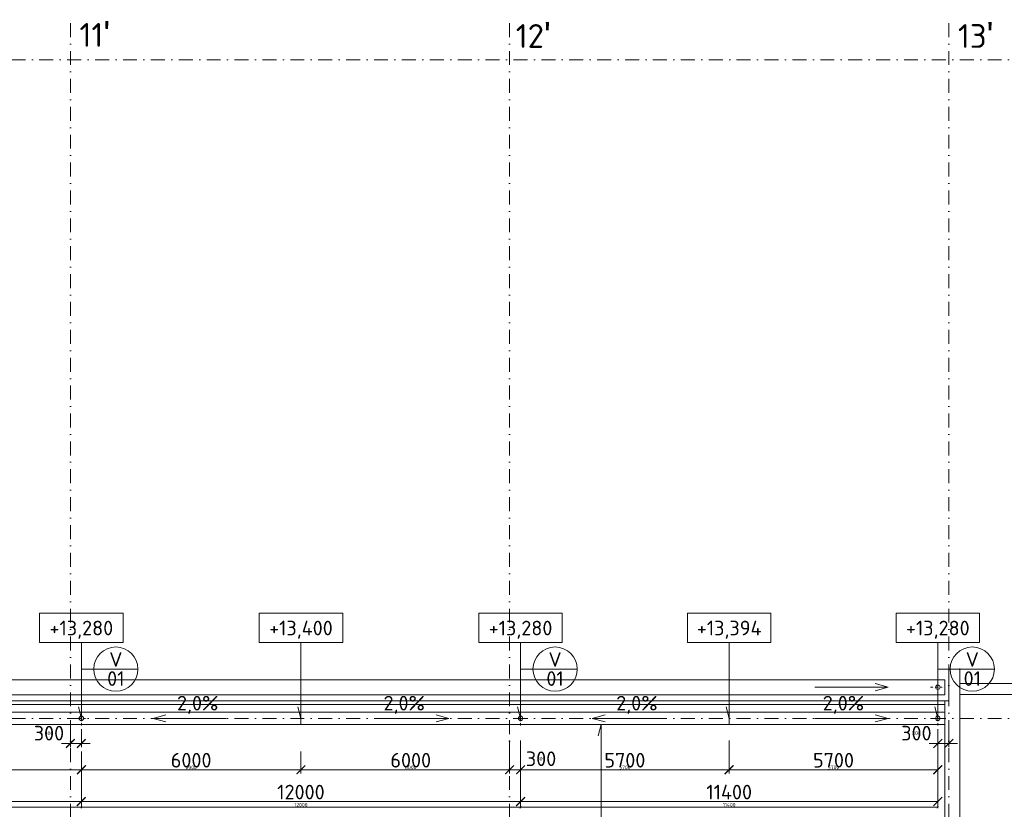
# Model space of a CAD drawing. Header units: millimetres. Extents: x -1695604 to 5289369, y -1488057 to 2187451.
# Tile 183 of 256: x 113166 to 140067, y 228813 to 250395. Entities that reach past the tile are written whole.
import ezdxf
from ezdxf.enums import TextEntityAlignment as Align

# ---------------------------------------------------------------- set-up
doc = ezdxf.new("R2010")
doc.units = ezdxf.units.MM
doc.linetypes.add('CENTERX2', pattern=[101.6, 63.5, -12.7, 12.7, -12.7])
doc.linetypes.add('DASHDOT', pattern=[25.4, 12.7, -6.35, 0, -6.35])
doc.layers.get('Defpoints').update_dxf_attribs({"color": 8})
for name, color, linetype, lineweight in [('A99_N_kce-pohl', 1, 'Continuous', 9), ('A99_N_koty-200', 5, 'Continuous', 5), ('A99_N_koty-200 @ 200', 5, 'Continuous', 5), ('A99_N_koty-200 @ 50 (2)', 5, 'Continuous', 5), ('A99_N_koty-vysk', 160, 'Continuous', 5), ('A99_N_txt-popis-200', 240, 'Continuous', 5), ('A99_N_znaceni 200', 5, 'Continuous', 5), ('A99_S_kce-pohl', 7, 'Continuous', 5), ('A99_S_osy', 1, 'CENTERX2', 5)]:
    doc.layers.add(name, color=color, linetype=linetype, lineweight=lineweight)
doc.styles.add('A99_kota', font='isocpeur.ttf', dxfattribs={"height": 2})
doc.styles.add('A99_popis', font='isocpeur.ttf')
doc.styles.add('ad_popis 100', font='isocpeur.ttf', dxfattribs={"height": 200})
doc.dimstyles.new('A99_kota_200 new', dxfattribs={"dimscale": 200, "dimtxt": 2, "dimasz": 1.2, "dimexe": 0.5, "dimexo": 1.5, "dimgap": 0.3, "dimtad": 1, "dimdec": 0, "dimzin": 3, "dimdsep": 46, "dimtxsty": 'A99_kota', "dimblk": 'ARCHTICK', "dimcen": 2.5, "dimazin": 2, "dimtfac": 0.75, "dimtdec": 0, "dimtmove": 2, "dimatfit": 0, "dimfxl": 0, "dimtolj": 1, "dimtzin": 0, "dimlwd": 5, "dimlwe": 5, "dimarcsym": 0})

# ---------------------------------------------------------------- blocks, each defined once
blk = doc.blocks.new('_ArchTick')
at = {"color": 0, "linetype": 'ByBlock', "const_width": 0.15}
blk.add_lwpolyline([(-0.5, -0.5), (0.5, 0.5)], dxfattribs=at)
blk = doc.blocks.new('*D4908')
at = {"layer": 'A99_N_koty-200', "color": 0, "linetype": 'Continuous', "lineweight": 5, "transparency": 16777216}
for p, q in [((114550, 231000), (114550, 230512.5)), ((114850, 231000), (114850, 230512.5)), ((114550, 230612.5), (114310, 230612.5)), ((114550, 230612.5), (114850, 230612.5)), ((114850, 230612.5), (115090, 230612.5))]:
    blk.add_line(p, q, dxfattribs=at)
at = {"layer": 'Defpoints', "color": 0, "linetype": 'Continuous', "lineweight": 18, "transparency": 16777216}
for p in [(114550, 231300), (114850, 231300), (114850, 230612.5)]:
    blk.add_point(p, dxfattribs=at)
at = {"layer": 'A99_N_koty-200', "color": 0, "linetype": 'Continuous', "lineweight": 5, "transparency": 16777216, "xscale": 240, "yscale": 240, "zscale": 240}
blk.add_blockref('_ArchTick', (114550, 230612.5), dxfattribs=at)
at = {"layer": 'A99_N_koty-200', "color": 0, "linetype": 'Continuous', "lineweight": 5, "transparency": 16777216, "xscale": 240, "yscale": 240, "zscale": 240, "rotation": 180}
blk.add_blockref('_ArchTick', (114850, 230612.5), dxfattribs=at)
at = {"layer": 'A99_N_koty-200', "color": 0, "linetype": 'Continuous', "transparency": 16777216, "insert": (113965, 230895), "char_height": 400, "attachment_point": 5, "style": 'A99_kota'}
blk.add_mtext('\\A1;300', dxfattribs=at)
blk = doc.blocks.new('*D4909')
at = {"layer": 'A99_N_koty-200', "color": 0, "linetype": 'Continuous', "lineweight": 5, "transparency": 16777216}
for p, q in [((114550, 230812.5), (114550, 230587.5)), ((114850, 230812.5), (114850, 230587.5)), ((114550, 230612.5), (114490, 230612.5)), ((114550, 230612.5), (114850, 230612.5)), ((114850, 230612.5), (114910, 230612.5))]:
    blk.add_line(p, q, dxfattribs=at)
at = {"layer": 'Defpoints', "color": 0, "linetype": 'Continuous', "lineweight": 18, "transparency": 16777216}
for p in [(114550, 231300), (114850, 231300), (114850, 230612.5)]:
    blk.add_point(p, dxfattribs=at)
at = {"layer": 'A99_N_koty-200', "color": 0, "linetype": 'Continuous', "lineweight": 5, "transparency": 16777216, "xscale": 60, "yscale": 60, "zscale": 60}
blk.add_blockref('_ArchTick', (114550, 230612.5), dxfattribs=at)
at = {"layer": 'A99_N_koty-200', "color": 0, "linetype": 'Continuous', "lineweight": 5, "transparency": 16777216, "xscale": 60, "yscale": 60, "zscale": 60, "rotation": 180}
blk.add_blockref('_ArchTick', (114850, 230612.5), dxfattribs=at)
at = {"layer": 'A99_N_koty-200', "color": 0, "linetype": 'Continuous', "transparency": 16777216, "insert": (113965, 230895), "char_height": 100, "attachment_point": 5, "style": 'A99_kota'}
blk.add_mtext('\\A1;300', dxfattribs=at)
blk = doc.blocks.new('*D4914')
at = {"layer": 'A99_N_koty-200', "color": 0, "linetype": 'Continuous', "lineweight": 5, "transparency": 16777216}
for p, q in [((102850, 229825), (102850, 228925)), ((114850, 229825), (114850, 228925)), ((102850, 229025), (114850, 229025))]:
    blk.add_line(p, q, dxfattribs=at)
at = {"layer": 'Defpoints', "color": 0, "linetype": 'Continuous', "lineweight": 18, "transparency": 16777216}
for p in [(102850, 231300), (114850, 231300), (114850, 229025)]:
    blk.add_point(p, dxfattribs=at)
at = {"layer": 'A99_N_koty-200', "color": 0, "linetype": 'Continuous', "lineweight": 5, "transparency": 16777216, "xscale": 240, "yscale": 240, "zscale": 240, "rotation": 180}
blk.add_blockref('_ArchTick', (102850, 229025), dxfattribs=at)
at = {"layer": 'A99_N_koty-200', "color": 0, "linetype": 'Continuous', "lineweight": 5, "transparency": 16777216, "xscale": 240, "yscale": 240, "zscale": 240}
blk.add_blockref('_ArchTick', (114850, 229025), dxfattribs=at)
at = {"layer": 'A99_N_koty-200', "color": 0, "linetype": 'Continuous', "transparency": 16777216, "insert": (108850, 229285), "char_height": 400, "attachment_point": 5, "style": 'A99_kota'}
blk.add_mtext('\\A1;12000', dxfattribs=at)
blk = doc.blocks.new('*D4915')
at = {"layer": 'A99_N_koty-200', "color": 0, "linetype": 'Continuous', "lineweight": 5, "transparency": 16777216}
for p, q in [((102850, 229070), (102850, 228845)), ((114850, 229070), (114850, 228845)), ((102850, 228870), (114850, 228870))]:
    blk.add_line(p, q, dxfattribs=at)
at = {"layer": 'Defpoints', "color": 0, "linetype": 'Continuous', "lineweight": 18, "transparency": 16777216}
for p in [(102850, 231300), (114850, 231300), (114850, 228870)]:
    blk.add_point(p, dxfattribs=at)
at = {"layer": 'A99_N_koty-200', "color": 0, "linetype": 'Continuous', "lineweight": 5, "transparency": 16777216, "xscale": 60, "yscale": 60, "zscale": 60, "rotation": 180}
blk.add_blockref('_ArchTick', (102850, 228870), dxfattribs=at)
at = {"layer": 'A99_N_koty-200', "color": 0, "linetype": 'Continuous', "lineweight": 5, "transparency": 16777216, "xscale": 60, "yscale": 60, "zscale": 60}
blk.add_blockref('_ArchTick', (114850, 228870), dxfattribs=at)
at = {"layer": 'A99_N_koty-200', "color": 0, "linetype": 'Continuous', "transparency": 16777216, "insert": (108850, 228935), "char_height": 100, "attachment_point": 5, "style": 'A99_kota'}
blk.add_mtext('\\A1;12000', dxfattribs=at)
blk = doc.blocks.new('*D4920')
at = {"layer": 'A99_N_koty-200', "color": 0, "linetype": 'Continuous', "lineweight": 5, "transparency": 16777216}
for p, q in [((108850, 230390), (108850, 229795)), ((114850, 230390), (114850, 229795)), ((114850, 229895), (108850, 229895))]:
    blk.add_line(p, q, dxfattribs=at)
at = {"layer": 'Defpoints', "color": 0, "linetype": 'Continuous', "lineweight": 18, "transparency": 16777216}
for p in [(108850, 230690), (114850, 230690), (108850, 229895)]:
    blk.add_point(p, dxfattribs=at)
at = {"layer": 'A99_N_koty-200', "color": 0, "linetype": 'Continuous', "lineweight": 5, "transparency": 16777216, "xscale": 240, "yscale": 240, "zscale": 240, "rotation": 180}
blk.add_blockref('_ArchTick', (108850, 229895), dxfattribs=at)
at = {"layer": 'A99_N_koty-200', "color": 0, "linetype": 'Continuous', "lineweight": 5, "transparency": 16777216, "xscale": 240, "yscale": 240, "zscale": 240}
blk.add_blockref('_ArchTick', (114850, 229895), dxfattribs=at)
at = {"layer": 'A99_N_koty-200', "color": 0, "linetype": 'Continuous', "transparency": 16777216, "insert": (111850, 230155), "char_height": 400, "attachment_point": 5, "style": 'A99_kota'}
blk.add_mtext('\\A1;6000', dxfattribs=at)
blk = doc.blocks.new('*D4921')
at = {"layer": 'A99_N_koty-200', "color": 0, "linetype": 'Continuous', "lineweight": 5, "transparency": 16777216}
for p, q in [((108850, 230095), (108850, 229870)), ((114850, 230095), (114850, 229870)), ((114850, 229895), (108850, 229895))]:
    blk.add_line(p, q, dxfattribs=at)
at = {"layer": 'Defpoints', "color": 0, "linetype": 'Continuous', "lineweight": 18, "transparency": 16777216}
for p in [(108850, 230690), (114850, 230690), (108850, 229895)]:
    blk.add_point(p, dxfattribs=at)
at = {"layer": 'A99_N_koty-200', "color": 0, "linetype": 'Continuous', "lineweight": 5, "transparency": 16777216, "xscale": 60, "yscale": 60, "zscale": 60, "rotation": 180}
blk.add_blockref('_ArchTick', (108850, 229895), dxfattribs=at)
at = {"layer": 'A99_N_koty-200', "color": 0, "linetype": 'Continuous', "lineweight": 5, "transparency": 16777216, "xscale": 60, "yscale": 60, "zscale": 60}
blk.add_blockref('_ArchTick', (114850, 229895), dxfattribs=at)
at = {"layer": 'A99_N_koty-200', "color": 0, "linetype": 'Continuous', "transparency": 16777216, "insert": (111850, 229960), "char_height": 100, "attachment_point": 5, "style": 'A99_kota'}
blk.add_mtext('\\A1;6000', dxfattribs=at)
blk = doc.blocks.new('*U66')
at = {"color": 0, "linetype": 'ByBlock'}
for p, q in [((5.7, -4), (5.7, -14.35)), ((5.7, -14.35), (5.29, -12.8))]:
    blk.add_line(p, q, dxfattribs=at)
blk.add_lwpolyline([(0, -4), (11.4, -4), (11.4, 0), (0, 0)], close=True, dxfattribs=at)
at = {"color": 0, "linetype": 'ByBlock', "style": 'A99_kota'}
for tag, p in [('VYSKA', (5.7, -2.24)), ('VYSKA_POPIS1', (5.7, -6.04)), ('VYSKA_POPIS2', (5.9, -9.54)), ('VYSKA_POPIS3', (5.9, -13.04))]:
    blk.add_attdef(tag, text='', height=2, dxfattribs=at).set_placement(p, align=Align.MIDDLE)
blk = doc.blocks.new('*D4923')
at = {"layer": 'A99_N_koty-200', "color": 0, "linetype": 'Continuous', "lineweight": 5, "transparency": 16777216}
for p, q in [((138250, 231000), (138250, 230512.5)), ((138550, 231000), (138550, 230512.5)), ((138250, 230612.5), (138010, 230612.5)), ((138550, 230612.5), (138250, 230612.5)), ((138550, 230612.5), (138790, 230612.5))]:
    blk.add_line(p, q, dxfattribs=at)
at = {"layer": 'Defpoints', "color": 0, "linetype": 'Continuous', "lineweight": 18, "transparency": 16777216}
for p in [(138250, 231300), (138550, 231300), (138250, 230612.5)]:
    blk.add_point(p, dxfattribs=at)
at = {"layer": 'A99_N_koty-200', "color": 0, "linetype": 'Continuous', "lineweight": 5, "transparency": 16777216, "xscale": 240, "yscale": 240, "zscale": 240}
blk.add_blockref('_ArchTick', (138250, 230612.5), dxfattribs=at)
at = {"layer": 'A99_N_koty-200', "color": 0, "linetype": 'Continuous', "lineweight": 5, "transparency": 16777216, "xscale": 240, "yscale": 240, "zscale": 240, "rotation": 180}
blk.add_blockref('_ArchTick', (138550, 230612.5), dxfattribs=at)
at = {"layer": 'A99_N_koty-200', "color": 0, "linetype": 'Continuous', "transparency": 16777216, "insert": (137665, 230895), "char_height": 400, "attachment_point": 5, "style": 'A99_kota'}
blk.add_mtext('\\A1;300', dxfattribs=at)
blk = doc.blocks.new('*D4924')
at = {"layer": 'A99_N_koty-200', "color": 0, "linetype": 'Continuous', "lineweight": 5, "transparency": 16777216}
for p, q in [((138250, 230812.5), (138250, 230587.5)), ((138550, 230812.5), (138550, 230587.5)), ((138250, 230612.5), (138190, 230612.5)), ((138550, 230612.5), (138250, 230612.5)), ((138550, 230612.5), (138610, 230612.5))]:
    blk.add_line(p, q, dxfattribs=at)
at = {"layer": 'Defpoints', "color": 0, "linetype": 'Continuous', "lineweight": 18, "transparency": 16777216}
for p in [(138250, 231300), (138550, 231300), (138250, 230612.5)]:
    blk.add_point(p, dxfattribs=at)
at = {"layer": 'A99_N_koty-200', "color": 0, "linetype": 'Continuous', "lineweight": 5, "transparency": 16777216, "xscale": 60, "yscale": 60, "zscale": 60}
blk.add_blockref('_ArchTick', (138250, 230612.5), dxfattribs=at)
at = {"layer": 'A99_N_koty-200', "color": 0, "linetype": 'Continuous', "lineweight": 5, "transparency": 16777216, "xscale": 60, "yscale": 60, "zscale": 60, "rotation": 180}
blk.add_blockref('_ArchTick', (138550, 230612.5), dxfattribs=at)
at = {"layer": 'A99_N_koty-200', "color": 0, "linetype": 'Continuous', "transparency": 16777216, "insert": (137665, 230895), "char_height": 100, "attachment_point": 5, "style": 'A99_kota'}
blk.add_mtext('\\A1;300', dxfattribs=at)
blk = doc.blocks.new('*D4926')
at = {"layer": 'A99_N_koty-200', "color": 0, "linetype": 'Continuous', "lineweight": 5, "transparency": 16777216}
for p, q in [((126550, 230695), (126550, 229795)), ((126850, 230695), (126850, 229795)), ((126550, 229895), (126310, 229895)), ((126550, 229895), (126850, 229895)), ((126850, 229895), (127090, 229895))]:
    blk.add_line(p, q, dxfattribs=at)
at = {"layer": 'Defpoints', "color": 0, "linetype": 'Continuous', "lineweight": 18, "transparency": 16777216}
for p in [(126550, 231180), (126850, 231300), (126850, 229895)]:
    blk.add_point(p, dxfattribs=at)
at = {"layer": 'A99_N_koty-200', "color": 0, "linetype": 'Continuous', "lineweight": 5, "transparency": 16777216, "xscale": 240, "yscale": 240, "zscale": 240}
blk.add_blockref('_ArchTick', (126550, 229895), dxfattribs=at)
at = {"layer": 'A99_N_koty-200', "color": 0, "linetype": 'Continuous', "lineweight": 5, "transparency": 16777216, "xscale": 240, "yscale": 240, "zscale": 240, "rotation": 180}
blk.add_blockref('_ArchTick', (126850, 229895), dxfattribs=at)
at = {"layer": 'A99_N_koty-200', "color": 0, "linetype": 'Continuous', "transparency": 16777216, "insert": (127410, 230195), "char_height": 400, "attachment_point": 5, "style": 'A99_kota'}
blk.add_mtext('\\A1;300', dxfattribs=at)
blk = doc.blocks.new('*D4927')
at = {"layer": 'A99_N_koty-200', "color": 0, "linetype": 'Continuous', "lineweight": 5, "transparency": 16777216}
for p, q in [((126550, 230095), (126550, 229870)), ((126850, 230095), (126850, 229870)), ((126550, 229895), (126490, 229895)), ((126550, 229895), (126850, 229895)), ((126850, 229895), (126910, 229895))]:
    blk.add_line(p, q, dxfattribs=at)
at = {"layer": 'Defpoints', "color": 0, "linetype": 'Continuous', "lineweight": 18, "transparency": 16777216}
for p in [(126550, 231180), (126850, 231300), (126850, 229895)]:
    blk.add_point(p, dxfattribs=at)
at = {"layer": 'A99_N_koty-200', "color": 0, "linetype": 'Continuous', "lineweight": 5, "transparency": 16777216, "xscale": 60, "yscale": 60, "zscale": 60}
blk.add_blockref('_ArchTick', (126550, 229895), dxfattribs=at)
at = {"layer": 'A99_N_koty-200', "color": 0, "linetype": 'Continuous', "lineweight": 5, "transparency": 16777216, "xscale": 60, "yscale": 60, "zscale": 60, "rotation": 180}
blk.add_blockref('_ArchTick', (126850, 229895), dxfattribs=at)
at = {"layer": 'A99_N_koty-200', "color": 0, "linetype": 'Continuous', "transparency": 16777216, "insert": (127410, 230195), "char_height": 100, "attachment_point": 5, "style": 'A99_kota'}
blk.add_mtext('\\A1;300', dxfattribs=at)
blk = doc.blocks.new('*D4929')
at = {"layer": 'A99_N_koty-200', "color": 0, "linetype": 'Continuous', "lineweight": 5, "transparency": 16777216}
for p, q in [((126850, 229825), (126850, 228925)), ((138250, 229825), (138250, 228925)), ((126850, 229025), (138250, 229025))]:
    blk.add_line(p, q, dxfattribs=at)
at = {"layer": 'Defpoints', "color": 0, "linetype": 'Continuous', "lineweight": 18, "transparency": 16777216}
for p in [(126850, 231300), (138250, 231300), (138250, 229025)]:
    blk.add_point(p, dxfattribs=at)
at = {"layer": 'A99_N_koty-200', "color": 0, "linetype": 'Continuous', "lineweight": 5, "transparency": 16777216, "xscale": 240, "yscale": 240, "zscale": 240, "rotation": 180}
blk.add_blockref('_ArchTick', (126850, 229025), dxfattribs=at)
at = {"layer": 'A99_N_koty-200', "color": 0, "linetype": 'Continuous', "lineweight": 5, "transparency": 16777216, "xscale": 240, "yscale": 240, "zscale": 240}
blk.add_blockref('_ArchTick', (138250, 229025), dxfattribs=at)
at = {"layer": 'A99_N_koty-200', "color": 0, "linetype": 'Continuous', "transparency": 16777216, "insert": (132550, 229285), "char_height": 400, "attachment_point": 5, "style": 'A99_kota'}
blk.add_mtext('\\A1;11400', dxfattribs=at)
blk = doc.blocks.new('*D4930')
at = {"layer": 'A99_N_koty-200', "color": 0, "linetype": 'Continuous', "lineweight": 5, "transparency": 16777216}
for p, q in [((126850, 229070), (126850, 228845)), ((138250, 229070), (138250, 228845)), ((126850, 228870), (138250, 228870))]:
    blk.add_line(p, q, dxfattribs=at)
at = {"layer": 'Defpoints', "color": 0, "linetype": 'Continuous', "lineweight": 18, "transparency": 16777216}
for p in [(126850, 231300), (138250, 231300), (138250, 228870)]:
    blk.add_point(p, dxfattribs=at)
at = {"layer": 'A99_N_koty-200', "color": 0, "linetype": 'Continuous', "lineweight": 5, "transparency": 16777216, "xscale": 60, "yscale": 60, "zscale": 60, "rotation": 180}
blk.add_blockref('_ArchTick', (126850, 228870), dxfattribs=at)
at = {"layer": 'A99_N_koty-200', "color": 0, "linetype": 'Continuous', "lineweight": 5, "transparency": 16777216, "xscale": 60, "yscale": 60, "zscale": 60}
blk.add_blockref('_ArchTick', (138250, 228870), dxfattribs=at)
at = {"layer": 'A99_N_koty-200', "color": 0, "linetype": 'Continuous', "transparency": 16777216, "insert": (132550, 228935), "char_height": 100, "attachment_point": 5, "style": 'A99_kota'}
blk.add_mtext('\\A1;11400', dxfattribs=at)
blk = doc.blocks.new('*D4932')
at = {"layer": 'A99_N_koty-200', "color": 0, "linetype": 'Continuous', "lineweight": 5, "transparency": 16777216}
for p, q in [((132550, 230695), (132550, 229795)), ((126850, 230390), (126850, 229795)), ((126850, 229895), (132550, 229895))]:
    blk.add_line(p, q, dxfattribs=at)
at = {"layer": 'Defpoints', "color": 0, "linetype": 'Continuous', "lineweight": 18, "transparency": 16777216}
for p in [(132550, 231180), (126850, 230690), (132550, 229895)]:
    blk.add_point(p, dxfattribs=at)
at = {"layer": 'A99_N_koty-200', "color": 0, "linetype": 'Continuous', "lineweight": 5, "transparency": 16777216, "xscale": 240, "yscale": 240, "zscale": 240, "rotation": 180}
blk.add_blockref('_ArchTick', (126850, 229895), dxfattribs=at)
at = {"layer": 'A99_N_koty-200', "color": 0, "linetype": 'Continuous', "lineweight": 5, "transparency": 16777216, "xscale": 240, "yscale": 240, "zscale": 240}
blk.add_blockref('_ArchTick', (132550, 229895), dxfattribs=at)
at = {"layer": 'A99_N_koty-200', "color": 0, "linetype": 'Continuous', "transparency": 16777216, "insert": (129700, 230155), "char_height": 400, "attachment_point": 5, "style": 'A99_kota'}
blk.add_mtext('\\A1;5700', dxfattribs=at)
blk = doc.blocks.new('*D4933')
at = {"layer": 'A99_N_koty-200', "color": 0, "linetype": 'Continuous', "lineweight": 5, "transparency": 16777216}
for p, q in [((126850, 230095), (126850, 229870)), ((132550, 230095), (132550, 229870)), ((126850, 229895), (132550, 229895))]:
    blk.add_line(p, q, dxfattribs=at)
at = {"layer": 'Defpoints', "color": 0, "linetype": 'Continuous', "lineweight": 18, "transparency": 16777216}
for p in [(132550, 231180), (126850, 230690), (132550, 229895)]:
    blk.add_point(p, dxfattribs=at)
at = {"layer": 'A99_N_koty-200', "color": 0, "linetype": 'Continuous', "lineweight": 5, "transparency": 16777216, "xscale": 60, "yscale": 60, "zscale": 60, "rotation": 180}
blk.add_blockref('_ArchTick', (126850, 229895), dxfattribs=at)
at = {"layer": 'A99_N_koty-200', "color": 0, "linetype": 'Continuous', "lineweight": 5, "transparency": 16777216, "xscale": 60, "yscale": 60, "zscale": 60}
blk.add_blockref('_ArchTick', (132550, 229895), dxfattribs=at)
at = {"layer": 'A99_N_koty-200', "color": 0, "linetype": 'Continuous', "transparency": 16777216, "insert": (129700, 229960), "char_height": 100, "attachment_point": 5, "style": 'A99_kota'}
blk.add_mtext('\\A1;5700', dxfattribs=at)
blk = doc.blocks.new('*D4935')
at = {"layer": 'A99_N_koty-200', "color": 0, "linetype": 'Continuous', "lineweight": 5, "transparency": 16777216}
for p, q in [((132550, 230695), (132550, 229795)), ((138250, 230695), (138250, 229795)), ((138250, 229895), (132550, 229895))]:
    blk.add_line(p, q, dxfattribs=at)
at = {"layer": 'Defpoints', "color": 0, "linetype": 'Continuous', "lineweight": 18, "transparency": 16777216}
for p in [(132550, 231180), (138250, 231300), (132550, 229895)]:
    blk.add_point(p, dxfattribs=at)
at = {"layer": 'A99_N_koty-200', "color": 0, "linetype": 'Continuous', "lineweight": 5, "transparency": 16777216, "xscale": 240, "yscale": 240, "zscale": 240, "rotation": 180}
blk.add_blockref('_ArchTick', (132550, 229895), dxfattribs=at)
at = {"layer": 'A99_N_koty-200', "color": 0, "linetype": 'Continuous', "lineweight": 5, "transparency": 16777216, "xscale": 240, "yscale": 240, "zscale": 240}
blk.add_blockref('_ArchTick', (138250, 229895), dxfattribs=at)
at = {"layer": 'A99_N_koty-200', "color": 0, "linetype": 'Continuous', "transparency": 16777216, "insert": (135400, 230155), "char_height": 400, "attachment_point": 5, "style": 'A99_kota'}
blk.add_mtext('\\A1;5700', dxfattribs=at)
blk = doc.blocks.new('*D4936')
at = {"layer": 'A99_N_koty-200', "color": 0, "linetype": 'Continuous', "lineweight": 5, "transparency": 16777216}
for p, q in [((132550, 230095), (132550, 229870)), ((138250, 230095), (138250, 229870)), ((138250, 229895), (132550, 229895))]:
    blk.add_line(p, q, dxfattribs=at)
at = {"layer": 'Defpoints', "color": 0, "linetype": 'Continuous', "lineweight": 18, "transparency": 16777216}
for p in [(132550, 231180), (138250, 231300), (132550, 229895)]:
    blk.add_point(p, dxfattribs=at)
at = {"layer": 'A99_N_koty-200', "color": 0, "linetype": 'Continuous', "lineweight": 5, "transparency": 16777216, "xscale": 60, "yscale": 60, "zscale": 60, "rotation": 180}
blk.add_blockref('_ArchTick', (132550, 229895), dxfattribs=at)
at = {"layer": 'A99_N_koty-200', "color": 0, "linetype": 'Continuous', "lineweight": 5, "transparency": 16777216, "xscale": 60, "yscale": 60, "zscale": 60}
blk.add_blockref('_ArchTick', (138250, 229895), dxfattribs=at)
at = {"layer": 'A99_N_koty-200', "color": 0, "linetype": 'Continuous', "transparency": 16777216, "insert": (135400, 229960), "char_height": 100, "attachment_point": 5, "style": 'A99_kota'}
blk.add_mtext('\\A1;5700', dxfattribs=at)
blk = doc.blocks.new('*D4974')
at = {"layer": 'A99_N_koty-200', "color": 0, "linetype": 'Continuous', "lineweight": 5, "transparency": 16777216}
for p, q in [((114850, 229825), (114850, 228925)), ((126850, 229825), (126850, 228925)), ((114850, 229025), (126850, 229025))]:
    blk.add_line(p, q, dxfattribs=at)
at = {"layer": 'Defpoints', "color": 0, "linetype": 'Continuous', "lineweight": 18, "transparency": 16777216}
for p in [(114850, 231300), (126850, 231300), (126850, 229025)]:
    blk.add_point(p, dxfattribs=at)
at = {"layer": 'A99_N_koty-200', "color": 0, "linetype": 'Continuous', "lineweight": 5, "transparency": 16777216, "xscale": 240, "yscale": 240, "zscale": 240, "rotation": 180}
blk.add_blockref('_ArchTick', (114850, 229025), dxfattribs=at)
at = {"layer": 'A99_N_koty-200', "color": 0, "linetype": 'Continuous', "lineweight": 5, "transparency": 16777216, "xscale": 240, "yscale": 240, "zscale": 240}
blk.add_blockref('_ArchTick', (126850, 229025), dxfattribs=at)
at = {"layer": 'A99_N_koty-200', "color": 0, "linetype": 'Continuous', "transparency": 16777216, "insert": (120850, 229285), "char_height": 400, "attachment_point": 5, "style": 'A99_kota'}
blk.add_mtext('\\A1;12000', dxfattribs=at)
blk = doc.blocks.new('*D4975')
at = {"layer": 'A99_N_koty-200', "color": 0, "linetype": 'Continuous', "lineweight": 5, "transparency": 16777216}
for p, q in [((114850, 229070), (114850, 228845)), ((126850, 229070), (126850, 228845)), ((114850, 228870), (126850, 228870))]:
    blk.add_line(p, q, dxfattribs=at)
at = {"layer": 'Defpoints', "color": 0, "linetype": 'Continuous', "lineweight": 18, "transparency": 16777216}
for p in [(114850, 231300), (126850, 231300), (126850, 228870)]:
    blk.add_point(p, dxfattribs=at)
at = {"layer": 'A99_N_koty-200', "color": 0, "linetype": 'Continuous', "lineweight": 5, "transparency": 16777216, "xscale": 60, "yscale": 60, "zscale": 60, "rotation": 180}
blk.add_blockref('_ArchTick', (114850, 228870), dxfattribs=at)
at = {"layer": 'A99_N_koty-200', "color": 0, "linetype": 'Continuous', "lineweight": 5, "transparency": 16777216, "xscale": 60, "yscale": 60, "zscale": 60}
blk.add_blockref('_ArchTick', (126850, 228870), dxfattribs=at)
at = {"layer": 'A99_N_koty-200', "color": 0, "linetype": 'Continuous', "transparency": 16777216, "insert": (120850, 228935), "char_height": 100, "attachment_point": 5, "style": 'A99_kota'}
blk.add_mtext('\\A1;12000', dxfattribs=at)
blk = doc.blocks.new('*D4977')
at = {"layer": 'A99_N_koty-200', "color": 0, "linetype": 'Continuous', "lineweight": 5, "transparency": 16777216}
for p, q in [((114850, 230390), (114850, 229795)), ((120850, 230390), (120850, 229795)), ((114850, 229895), (120850, 229895))]:
    blk.add_line(p, q, dxfattribs=at)
at = {"layer": 'Defpoints', "color": 0, "linetype": 'Continuous', "lineweight": 18, "transparency": 16777216}
for p in [(114850, 230690), (120850, 230690), (120850, 229895)]:
    blk.add_point(p, dxfattribs=at)
at = {"layer": 'A99_N_koty-200', "color": 0, "linetype": 'Continuous', "lineweight": 5, "transparency": 16777216, "xscale": 240, "yscale": 240, "zscale": 240, "rotation": 180}
blk.add_blockref('_ArchTick', (114850, 229895), dxfattribs=at)
at = {"layer": 'A99_N_koty-200', "color": 0, "linetype": 'Continuous', "lineweight": 5, "transparency": 16777216, "xscale": 240, "yscale": 240, "zscale": 240}
blk.add_blockref('_ArchTick', (120850, 229895), dxfattribs=at)
at = {"layer": 'A99_N_koty-200', "color": 0, "linetype": 'Continuous', "transparency": 16777216, "insert": (117850, 230155), "char_height": 400, "attachment_point": 5, "style": 'A99_kota'}
blk.add_mtext('\\A1;6000', dxfattribs=at)
blk = doc.blocks.new('*D4978')
at = {"layer": 'A99_N_koty-200', "color": 0, "linetype": 'Continuous', "lineweight": 5, "transparency": 16777216}
for p, q in [((114850, 230095), (114850, 229870)), ((120850, 230095), (120850, 229870)), ((114850, 229895), (120850, 229895))]:
    blk.add_line(p, q, dxfattribs=at)
at = {"layer": 'Defpoints', "color": 0, "linetype": 'Continuous', "lineweight": 18, "transparency": 16777216}
for p in [(114850, 230690), (120850, 230690), (120850, 229895)]:
    blk.add_point(p, dxfattribs=at)
at = {"layer": 'A99_N_koty-200', "color": 0, "linetype": 'Continuous', "lineweight": 5, "transparency": 16777216, "xscale": 60, "yscale": 60, "zscale": 60, "rotation": 180}
blk.add_blockref('_ArchTick', (114850, 229895), dxfattribs=at)
at = {"layer": 'A99_N_koty-200', "color": 0, "linetype": 'Continuous', "lineweight": 5, "transparency": 16777216, "xscale": 60, "yscale": 60, "zscale": 60}
blk.add_blockref('_ArchTick', (120850, 229895), dxfattribs=at)
at = {"layer": 'A99_N_koty-200', "color": 0, "linetype": 'Continuous', "transparency": 16777216, "insert": (117850, 229960), "char_height": 100, "attachment_point": 5, "style": 'A99_kota'}
blk.add_mtext('\\A1;6000', dxfattribs=at)
blk = doc.blocks.new('*D4980')
at = {"layer": 'A99_N_koty-200', "color": 0, "linetype": 'Continuous', "lineweight": 5, "transparency": 16777216}
for p, q in [((120850, 230390), (120850, 229795)), ((126850, 230390), (126850, 229795)), ((126850, 229895), (120850, 229895))]:
    blk.add_line(p, q, dxfattribs=at)
at = {"layer": 'Defpoints', "color": 0, "linetype": 'Continuous', "lineweight": 18, "transparency": 16777216}
for p in [(120850, 230690), (126850, 230690), (120850, 229895)]:
    blk.add_point(p, dxfattribs=at)
at = {"layer": 'A99_N_koty-200', "color": 0, "linetype": 'Continuous', "lineweight": 5, "transparency": 16777216, "xscale": 240, "yscale": 240, "zscale": 240, "rotation": 180}
blk.add_blockref('_ArchTick', (120850, 229895), dxfattribs=at)
at = {"layer": 'A99_N_koty-200', "color": 0, "linetype": 'Continuous', "lineweight": 5, "transparency": 16777216, "xscale": 240, "yscale": 240, "zscale": 240}
blk.add_blockref('_ArchTick', (126850, 229895), dxfattribs=at)
at = {"layer": 'A99_N_koty-200', "color": 0, "linetype": 'Continuous', "transparency": 16777216, "insert": (123850, 230155), "char_height": 400, "attachment_point": 5, "style": 'A99_kota'}
blk.add_mtext('\\A1;6000', dxfattribs=at)
blk = doc.blocks.new('*D4981')
at = {"layer": 'A99_N_koty-200', "color": 0, "linetype": 'Continuous', "lineweight": 5, "transparency": 16777216}
for p, q in [((120850, 230095), (120850, 229870)), ((126850, 230095), (126850, 229870)), ((126850, 229895), (120850, 229895))]:
    blk.add_line(p, q, dxfattribs=at)
at = {"layer": 'Defpoints', "color": 0, "linetype": 'Continuous', "lineweight": 18, "transparency": 16777216}
for p in [(120850, 230690), (126850, 230690), (120850, 229895)]:
    blk.add_point(p, dxfattribs=at)
at = {"layer": 'A99_N_koty-200', "color": 0, "linetype": 'Continuous', "lineweight": 5, "transparency": 16777216, "xscale": 60, "yscale": 60, "zscale": 60, "rotation": 180}
blk.add_blockref('_ArchTick', (120850, 229895), dxfattribs=at)
at = {"layer": 'A99_N_koty-200', "color": 0, "linetype": 'Continuous', "lineweight": 5, "transparency": 16777216, "xscale": 60, "yscale": 60, "zscale": 60}
blk.add_blockref('_ArchTick', (126850, 229895), dxfattribs=at)
at = {"layer": 'A99_N_koty-200', "color": 0, "linetype": 'Continuous', "transparency": 16777216, "insert": (123850, 229960), "char_height": 100, "attachment_point": 5, "style": 'A99_kota'}
blk.add_mtext('\\A1;6000', dxfattribs=at)
blk = doc.blocks.new('*U20')
at = {"color": 0, "linetype": 'ByBlock'}
blk.add_line((-3.02, 0), (3.02, 0), dxfattribs=at)
blk.add_circle((0, 0), 3.02, dxfattribs=at)
at = {"color": 0, "linetype": 'ByBlock', "style": 'A99_popis'}
for tag, p in [('KATEGORIE', (0, 1.31)), ('PRVEK', (0, -1.3))]:
    blk.add_attdef(tag, text='', height=2, dxfattribs=at).set_placement(p, align=Align.MIDDLE_CENTER)
blk = doc.blocks.new('*U67')
at = {"color": 0, "linetype": 'ByBlock'}
for p, q in [((5.7, 12.75), (5.29, 11.2)), ((5.7, 0), (5.7, 12.75))]:
    blk.add_line(p, q, dxfattribs=at)
blk.add_lwpolyline([(0, -4), (11.4, -4), (11.4, 0), (0, 0)], close=True, dxfattribs=at)
at = {"color": 0, "linetype": 'ByBlock', "style": 'A99_kota'}
for tag, p in [('VYSKA', (5.7, -2.24)), ('VYSKA_POPIS1', (5.7, -6.04)), ('VYSKA_POPIS2', (5.9, -9.54)), ('VYSKA_POPIS3', (5.9, -13.04))]:
    blk.add_attdef(tag, text='', height=2, dxfattribs=at).set_placement(p, align=Align.MIDDLE)
blk = doc.blocks.new('*U6057')
at = {"layer": 'A99_N_koty-200 @ 200', "linetype": 'Continuous'}
dim = blk.add_linear_dim(base=(114850, 230612.5), p1=(114550, 231300), p2=(114850, 231300), dimstyle='A99_kota_200 new', override={"dimscale": 200, "dimtix": 1, "dimtofl": 1, "dimtmove": 2, "dimatfit": 0}, dxfattribs=at)
dim.commit()
dim.dimension.update_dxf_attribs({"geometry": '*D4908', "text_midpoint": (113965, 230895), "dimtype": 128})
at = {"layer": 'A99_N_koty-200 @ 50 (2)', "linetype": 'Continuous'}
dim = blk.add_linear_dim(base=(114850, 230612.5), p1=(114550, 231300), p2=(114850, 231300), dimstyle='A99_kota_200 new', override={"dimscale": 50, "dimtix": 1, "dimtofl": 1, "dimtmove": 2, "dimatfit": 0}, dxfattribs=at)
dim.commit()
dim.dimension.update_dxf_attribs({"geometry": '*D4909', "text_midpoint": (113965, 230895), "dimtype": 128})
blk = doc.blocks.new('*U6059')
at = {"layer": 'A99_N_koty-200 @ 200', "linetype": 'Continuous'}
dim = blk.add_linear_dim(base=(114850, 229025), p1=(102850, 231300), p2=(114850, 231300), dimstyle='A99_kota_200 new', override={"dimscale": 200, "dimtix": 1, "dimtofl": 1, "dimtmove": 2, "dimatfit": 0}, dxfattribs=at)
dim.commit()
dim.dimension.update_dxf_attribs({"geometry": '*D4914', "text_midpoint": (108850, 229285)})
at = {"layer": 'A99_N_koty-200 @ 50 (2)', "linetype": 'Continuous'}
dim = blk.add_linear_dim(base=(114850, 228870), p1=(102850, 231300), p2=(114850, 231300), dimstyle='A99_kota_200 new', override={"dimscale": 50, "dimtix": 1, "dimtofl": 1, "dimtmove": 2, "dimatfit": 0}, dxfattribs=at)
dim.commit()
dim.dimension.update_dxf_attribs({"geometry": '*D4915', "text_midpoint": (108850, 228935)})
blk = doc.blocks.new('*U6061')
at = {"layer": 'A99_N_koty-200 @ 200', "linetype": 'Continuous'}
dim = blk.add_linear_dim(base=(108850, 229895), p1=(114850, 230690), p2=(108850, 230690), angle=180, dimstyle='A99_kota_200 new', override={"dimscale": 200, "dimtix": 1, "dimtofl": 1, "dimtmove": 2, "dimatfit": 0}, dxfattribs=at)
dim.commit()
dim.dimension.update_dxf_attribs({"geometry": '*D4920', "text_midpoint": (111850, 230155)})
at = {"layer": 'A99_N_koty-200 @ 50 (2)', "linetype": 'Continuous'}
dim = blk.add_linear_dim(base=(108850, 229895), p1=(114850, 230690), p2=(108850, 230690), angle=180, dimstyle='A99_kota_200 new', override={"dimscale": 50, "dimtix": 1, "dimtofl": 1, "dimtmove": 2, "dimatfit": 0}, dxfattribs=at)
dim.commit()
dim.dimension.update_dxf_attribs({"geometry": '*D4921', "text_midpoint": (111850, 229960)})
blk = doc.blocks.new('*U6062')
at = {"layer": 'A99_N_koty-200 @ 200', "linetype": 'Continuous'}
dim = blk.add_linear_dim(base=(138250, 230612.5), p1=(138550, 231300), p2=(138250, 231300), dimstyle='A99_kota_200 new', override={"dimscale": 200, "dimtix": 1, "dimtofl": 1, "dimtmove": 2, "dimatfit": 0}, dxfattribs=at)
dim.commit()
dim.dimension.update_dxf_attribs({"geometry": '*D4923', "text_midpoint": (137665, 230895), "dimtype": 128})
at = {"layer": 'A99_N_koty-200 @ 50 (2)', "linetype": 'Continuous'}
dim = blk.add_linear_dim(base=(138250, 230612.5), p1=(138550, 231300), p2=(138250, 231300), dimstyle='A99_kota_200 new', override={"dimscale": 50, "dimtix": 1, "dimtofl": 1, "dimtmove": 2, "dimatfit": 0}, dxfattribs=at)
dim.commit()
dim.dimension.update_dxf_attribs({"geometry": '*D4924', "text_midpoint": (137665, 230895), "dimtype": 128})
blk = doc.blocks.new('*U6063')
at = {"layer": 'A99_N_koty-200 @ 200', "linetype": 'Continuous'}
dim = blk.add_linear_dim(base=(126850, 229895), p1=(126550, 231180), p2=(126850, 231300), dimstyle='A99_kota_200 new', override={"dimscale": 200, "dimtix": 1, "dimtofl": 1, "dimtmove": 2, "dimatfit": 0}, dxfattribs=at)
dim.commit()
dim.dimension.update_dxf_attribs({"geometry": '*D4926', "text_midpoint": (127410, 230195), "dimtype": 128})
at = {"layer": 'A99_N_koty-200 @ 50 (2)', "linetype": 'Continuous'}
dim = blk.add_linear_dim(base=(126850, 229895), p1=(126550, 231180), p2=(126850, 231300), dimstyle='A99_kota_200 new', override={"dimscale": 50, "dimtix": 1, "dimtofl": 1, "dimtmove": 2, "dimatfit": 0}, dxfattribs=at)
dim.commit()
dim.dimension.update_dxf_attribs({"geometry": '*D4927', "text_midpoint": (127410, 230195), "dimtype": 128})
blk = doc.blocks.new('*U6064')
at = {"layer": 'A99_N_koty-200 @ 200', "linetype": 'Continuous'}
dim = blk.add_linear_dim(base=(138250, 229025), p1=(126850, 231300), p2=(138250, 231300), dimstyle='A99_kota_200 new', override={"dimscale": 200, "dimtix": 1, "dimtofl": 1, "dimtmove": 2, "dimatfit": 0}, dxfattribs=at)
dim.commit()
dim.dimension.update_dxf_attribs({"geometry": '*D4929', "text_midpoint": (132550, 229285)})
at = {"layer": 'A99_N_koty-200 @ 50 (2)', "linetype": 'Continuous'}
dim = blk.add_linear_dim(base=(138250, 228870), p1=(126850, 231300), p2=(138250, 231300), dimstyle='A99_kota_200 new', override={"dimscale": 50, "dimtix": 1, "dimtofl": 1, "dimtmove": 2, "dimatfit": 0}, dxfattribs=at)
dim.commit()
dim.dimension.update_dxf_attribs({"geometry": '*D4930', "text_midpoint": (132550, 228935)})
blk = doc.blocks.new('*U6065')
at = {"layer": 'A99_N_koty-200 @ 200', "linetype": 'Continuous'}
dim = blk.add_linear_dim(base=(132550, 229895), p1=(126850, 230690), p2=(132550, 231180), dimstyle='A99_kota_200 new', override={"dimscale": 200, "dimtix": 1, "dimtofl": 1, "dimtmove": 2, "dimatfit": 0}, dxfattribs=at)
dim.commit()
dim.dimension.update_dxf_attribs({"geometry": '*D4932', "text_midpoint": (129700, 230155)})
at = {"layer": 'A99_N_koty-200 @ 50 (2)', "linetype": 'Continuous'}
dim = blk.add_linear_dim(base=(132550, 229895), p1=(126850, 230690), p2=(132550, 231180), dimstyle='A99_kota_200 new', override={"dimscale": 50, "dimtix": 1, "dimtofl": 1, "dimtmove": 2, "dimatfit": 0}, dxfattribs=at)
dim.commit()
dim.dimension.update_dxf_attribs({"geometry": '*D4933', "text_midpoint": (129700, 229960)})
blk = doc.blocks.new('*U6066')
at = {"layer": 'A99_N_koty-200 @ 200', "linetype": 'Continuous'}
dim = blk.add_linear_dim(base=(132550, 229895), p1=(138250, 231300), p2=(132550, 231180), angle=180, dimstyle='A99_kota_200 new', override={"dimscale": 200, "dimtix": 1, "dimtofl": 1, "dimtmove": 2, "dimatfit": 0}, dxfattribs=at)
dim.commit()
dim.dimension.update_dxf_attribs({"geometry": '*D4935', "text_midpoint": (135400, 230155)})
at = {"layer": 'A99_N_koty-200 @ 50 (2)', "linetype": 'Continuous'}
dim = blk.add_linear_dim(base=(132550, 229895), p1=(138250, 231300), p2=(132550, 231180), angle=180, dimstyle='A99_kota_200 new', override={"dimscale": 50, "dimtix": 1, "dimtofl": 1, "dimtmove": 2, "dimatfit": 0}, dxfattribs=at)
dim.commit()
dim.dimension.update_dxf_attribs({"geometry": '*D4936', "text_midpoint": (135400, 229960)})
blk = doc.blocks.new('*U6079')
at = {"layer": 'A99_N_koty-200 @ 200', "linetype": 'Continuous'}
dim = blk.add_linear_dim(base=(126850, 229025), p1=(114850, 231300), p2=(126850, 231300), dimstyle='A99_kota_200 new', override={"dimscale": 200, "dimtix": 1, "dimtofl": 1, "dimtmove": 2, "dimatfit": 0}, dxfattribs=at)
dim.commit()
dim.dimension.update_dxf_attribs({"geometry": '*D4974', "text_midpoint": (120850, 229285)})
at = {"layer": 'A99_N_koty-200 @ 50 (2)', "linetype": 'Continuous'}
dim = blk.add_linear_dim(base=(126850, 228870), p1=(114850, 231300), p2=(126850, 231300), dimstyle='A99_kota_200 new', override={"dimscale": 50, "dimtix": 1, "dimtofl": 1, "dimtmove": 2, "dimatfit": 0}, dxfattribs=at)
dim.commit()
dim.dimension.update_dxf_attribs({"geometry": '*D4975', "text_midpoint": (120850, 228935)})
blk = doc.blocks.new('*U6080')
at = {"layer": 'A99_N_koty-200 @ 200', "linetype": 'Continuous'}
dim = blk.add_linear_dim(base=(120850, 229895), p1=(114850, 230690), p2=(120850, 230690), dimstyle='A99_kota_200 new', override={"dimscale": 200, "dimtix": 1, "dimtofl": 1, "dimtmove": 2, "dimatfit": 0}, dxfattribs=at)
dim.commit()
dim.dimension.update_dxf_attribs({"geometry": '*D4977', "text_midpoint": (117850, 230155)})
at = {"layer": 'A99_N_koty-200 @ 50 (2)', "linetype": 'Continuous'}
dim = blk.add_linear_dim(base=(120850, 229895), p1=(114850, 230690), p2=(120850, 230690), dimstyle='A99_kota_200 new', override={"dimscale": 50, "dimtix": 1, "dimtofl": 1, "dimtmove": 2, "dimatfit": 0}, dxfattribs=at)
dim.commit()
dim.dimension.update_dxf_attribs({"geometry": '*D4978', "text_midpoint": (117850, 229960)})
blk = doc.blocks.new('*U6081')
at = {"layer": 'A99_N_koty-200 @ 200', "linetype": 'Continuous'}
dim = blk.add_linear_dim(base=(120850, 229895), p1=(126850, 230690), p2=(120850, 230690), angle=180, dimstyle='A99_kota_200 new', override={"dimscale": 200, "dimtix": 1, "dimtofl": 1, "dimtmove": 2, "dimatfit": 0}, dxfattribs=at)
dim.commit()
dim.dimension.update_dxf_attribs({"geometry": '*D4980', "text_midpoint": (123850, 230155)})
at = {"layer": 'A99_N_koty-200 @ 50 (2)', "linetype": 'Continuous'}
dim = blk.add_linear_dim(base=(120850, 229895), p1=(126850, 230690), p2=(120850, 230690), angle=180, dimstyle='A99_kota_200 new', override={"dimscale": 50, "dimtix": 1, "dimtofl": 1, "dimtmove": 2, "dimatfit": 0}, dxfattribs=at)
dim.commit()
dim.dimension.update_dxf_attribs({"geometry": '*D4981', "text_midpoint": (123850, 229960)})

msp = doc.modelspace()

# ---------------------------------------------------------------- linework, layer by layer
at = {"layer": 'A99_N_kce-pohl', "linetype": 'Continuous', "lineweight": 9}
for points in [[(138440, 231775), (138440, 214020)], [(138440, 231775), (138550, 231775)]]:
    msp.add_lwpolyline(points, dxfattribs=at)
at = {"layer": 'A99_N_kce-pohl', "linetype": 'Continuous', "ltscale": 25}
msp.add_lwpolyline([(138440, 231135), (138440, 231465), (6000, 231465), (6000, 231135)], close=True, dxfattribs=at)
at = {"layer": 'A99_N_kce-pohl', "linetype": 'DASHDOT', "lineweight": 5, "ltscale": 5}
for points in [[(114850, 231100), (114850, 231500)], [(126850, 231100), (126850, 231500)], [(138250, 231100), (138250, 231500)], [(114650, 231300), (115050, 231300)], [(126650, 231300), (127050, 231300)], [(138050, 231300), (138450, 231300)]]:
    msp.add_lwpolyline(points, dxfattribs=at)
at = {"layer": 'A99_N_kce-pohl', "linetype": 'Continuous', "lineweight": 5}
for points in [[(120850, 231135), (120850, 231465)], [(132550, 231135), (132550, 231465)]]:
    msp.add_lwpolyline(points, dxfattribs=at)
at = {"layer": 'A99_N_kce-pohl', "linetype": 'Continuous'}
for centre in [(114850, 231300), (126850, 231300), (138250, 231300)]:
    msp.add_circle(centre, 60, dxfattribs=at)
at = {"layer": 'A99_N_koty-vysk'}
for points in [[(136890, 232150.1), (136540, 232250.1)], [(136890, 232150.1), (134890, 232150.1)], [(136890, 232150.1), (136540, 232050.1)], [(116810, 231300), (117160, 231400)], [(124890, 231300), (124540, 231400)], [(128810, 231300), (129160, 231400)], [(136890, 231300), (136540, 231400)], [(116810, 231300), (118810, 231300)], [(116810, 231300), (117160, 231200)], [(124890, 231300), (122890, 231300)], [(124890, 231300), (124540, 231200)], [(128810, 231300), (130810, 231300)], [(128810, 231300), (129160, 231200)], [(136890, 231300), (134890, 231300)], [(136890, 231300), (136540, 231200)]]:
    msp.add_lwpolyline(points, dxfattribs=at)
at = {"layer": 'A99_N_znaceni 200'}
for points in [[(115188.5, 232646.5), (114850, 232646.5)], [(127188.5, 232646.5), (126850, 232646.5)], [(138588.5, 232646.5), (138250, 232646.5)]]:
    msp.add_lwpolyline(points, dxfattribs=at)
at = {"layer": 'A99_S_kce-pohl', "linetype": 'Continuous', "ltscale": 25}
for p, q in [((6000, 232355.1), (138440, 232355.1)), ((6000, 231945.1), (138440, 231945.1))]:
    msp.add_line(p, q, dxfattribs=at)
for points in [[(138550, 232660), (138550, 231775)], [(138850, 232660), (138850, 232660), (138850, 214430)], [(138440, 231945.1), (138440, 232355.1)], [(147070, 232250), (138850, 232250)], [(146770, 231950), (138850, 231950)]]:
    msp.add_lwpolyline(points, dxfattribs=at)
at = {"layer": 'A99_S_kce-pohl', "linetype": 'DASHDOT', "lineweight": 5, "ltscale": 5}
for points in [[(138250, 231950.1), (138250, 232350.1)], [(138050, 232150.1), (138450, 232150.1)]]:
    msp.add_lwpolyline(points, dxfattribs=at)
at = {"layer": 'A99_S_kce-pohl', "linetype": 'Continuous', "ltscale": 25}
msp.add_lwpolyline([(5860, 231775), (138440, 231775), (138440, 231675), (5860, 231675)], close=True, dxfattribs=at)
at = {"layer": 'A99_S_kce-pohl', "linetype": 'Continuous'}
msp.add_circle((138250, 232150.1), 60, dxfattribs=at)
at = {"layer": 'A99_S_osy', "linetype": 'DASHDOT', "lineweight": 5, "ltscale": 30}
for points in [[(114550, 250300), (114550, 146890)], [(126550, 250300), (126550, 174390)], [(138550, 250300), (138550, 146890)], [(152950, 249300), (4375, 249300)], [(152950, 231300), (4375, 231300)]]:
    msp.add_lwpolyline(points, dxfattribs=at)

# ---------------------------------------------------------------- block references
at = {"layer": 'A99_N_koty-200', "color": 3, "linetype": 'Continuous', "lineweight": 18}
for name in ['*U6059', '*U6057', '*U6079', '*U6063', '*U6064', '*U6065', '*U6066', '*U6062', '*U6061', '*U6080', '*U6081']:
    msp.add_blockref(name, (0, 0), dxfattribs=at)
at = {"layer": 'A99_N_koty-vysk', "xscale": 200, "yscale": 200, "zscale": 200}
for name, p, values in [('*U66', (113710, 234170), {'VYSKA': '+13,280'}), ('*U66', (119710, 234170), {'VYSKA': '+13,400'}), ('*U66', (125710, 234170), {'VYSKA': '+13,280'}), ('*U66', (131410, 234170), {'VYSKA': '+13,394'}), ('*U66', (137110, 234170), {'VYSKA': '+13,280'}), ('*U67', (127910, 228585), {'VYSKA': '+13,630'})]:
    msp.add_blockref(name, p, dxfattribs=at).add_auto_attribs(values)
at = {"layer": 'A99_N_znaceni 200', "xscale": 200, "yscale": 200, "zscale": 200}
for p in [(115792.5, 232646.5), (127792.5, 232646.5), (139192.5, 232646.5)]:
    msp.add_blockref('*U20', p, dxfattribs=at).add_auto_attribs({'KATEGORIE': 'V', 'PRVEK': '01'})

# ---------------------------------------------------------------- texts
at = {"layer": 'A99_N_koty-vysk', "char_height": 400, "style": 'ad_popis 100'}
for insert, attachment_point in [((117463, 231915), 1), ((124237, 231915), 3), ((129463, 231915), 1), ((136237, 231915), 3)]:
    msp.add_mtext_dynamic_manual_height_columns('2,0%', width=673.852, gutter_width=2000, heights=[0], dxfattribs=dict(at, insert=insert, attachment_point=attachment_point))
at = {"layer": 'A99_N_txt-popis-200', "color": 1, "lineweight": 0, "char_height": 650, "attachment_point": 1, "style": 'ad_popis 100'}
for s, insert in [("11{\\fArial|b0|i0|c238|p34;\\H1.08333x;'}", (114800, 250358.5)), ("12{\\fArial|b0|i0|c238|p34;\\H1.08333x;'}", (126720, 250328.5)), ("13{\\fArial|b0|i0|c238|p34;\\H1.08333x;'}", (138800, 250328.5))]:
    msp.add_mtext_dynamic_manual_height_columns(s, width=832.5, gutter_width=1000, heights=[0], dxfattribs=dict(at, insert=insert))

doc.saveas('drawing.dxf')
